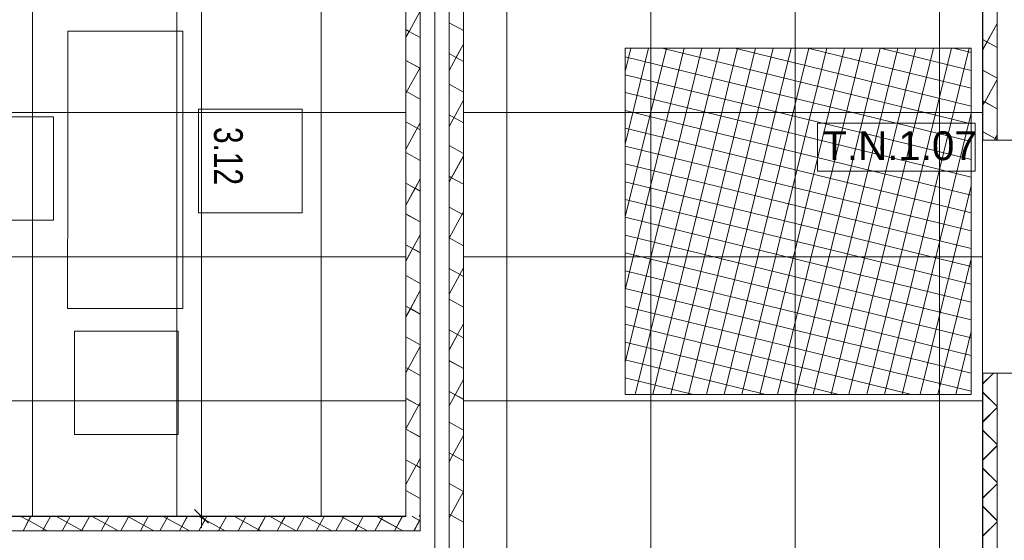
# Model space of a CAD drawing. Extents: x 229 to 926, y 37 to 878.
# Tile 19 of 162: x 467 to 552, y 366 to 411. Entities that reach past the tile are written whole.
import ezdxf
from ezdxf.lldxf.tags import DXFTag

# ---------------------------------------------------------------- set-up
doc = ezdxf.new("R2010")
doc.units = 0
doc.layers.get('0').update_dxf_attribs({"lineweight": 13})
doc.layers.add('A_BI_Innenwand', color=7, linetype='Continuous', lineweight=18, true_color=0x80ff80, plot=False)
doc.layers.add('A_BI_Tuer', color=7, linetype='Continuous', lineweight=18, true_color=0xbdbbbb, plot=False)
for name, color, linetype, lineweight in [('Ausstattung', 7, 'Continuous', 25), ('Axen', 7, 'Continuous', 25), ('Axen-A03ENIVKI0', 7, 'Continuous', 25), ('Beschriftung', 7, 'Continuous', 25), ('Beschriftung-A03ENIVII0', 7, 'Continuous', 25), ('Bewegungsfläche', 7, 'Continuous', 25), ('Deckenspiegel', 7, 'Continuous', 25), ('Fullfläche', 7, 'Continuous', 25), ('Fullfläche-A03ENIVQI0', 7, 'Continuous', 25), ('Maßlinien', 7, 'Continuous', 25), ('Maßlinien-A03ENIVNI0', 7, 'Continuous', 25), ('Wände', 7, 'Continuous', 25), ('Wände-A03ENIVMI0', 7, 'Continuous', 25)]:
    doc.layers.add(name, color=color, linetype=linetype, lineweight=lineweight)
doc.styles.get("Standard").update_dxf_attribs({"font": 'arial.ttf'})
tags = doc.linetypes.add('ALL_S25', pattern=[0.001, 0, -0.001]).pattern_tags.tags
tags[6:7] = [DXFTag(74, 4), DXFTag(75, 0), DXFTag(340, '0'), DXFTag(46, 1.0), DXFTag(50, 0.0), DXFTag(44, 0.0), DXFTag(45, 0.0)]
tags[4:5] = [DXFTag(74, 4), DXFTag(75, 0), DXFTag(340, '0'), DXFTag(46, 1.0), DXFTag(50, 0.0), DXFTag(44, 0.0), DXFTag(45, 0.0)]
tags = doc.linetypes.add('ALL_S25-A03ENIVOI0', pattern=[0.001, 0, -0.001]).pattern_tags.tags
tags[6:7] = [DXFTag(74, 4), DXFTag(75, 0), DXFTag(340, '0'), DXFTag(46, 1.0), DXFTag(50, 0.0), DXFTag(44, 0.0), DXFTag(45, 0.0)]
tags[4:5] = [DXFTag(74, 4), DXFTag(75, 0), DXFTag(340, '0'), DXFTag(46, 1.0), DXFTag(50, 0.0), DXFTag(44, 0.0), DXFTag(45, 0.0)]

# ---------------------------------------------------------------- blocks, each defined once
blk = doc.blocks.new('Referenz-A03ENIVGI0', base_point=(255.728, 66.032))
at = {"layer": 'Ausstattung', "color": 0, "lineweight": -2}
for p, q in [((471.022, 397.88), (471.025, 409.903)), ((471.025, 409.903), (481.016, 409.9)), ((481.016, 409.9), (481.013, 397.877)), ((482.368, 394.148), (482.37, 403.123)), ((482.37, 403.123), (491.345, 403.121)), ((491.345, 403.121), (491.343, 394.146)), ((460.82, 402.479), (469.795, 402.477)), ((469.795, 402.477), (469.793, 393.502)), ((471.019, 385.857), (471.022, 397.88)), ((481.013, 397.877), (481.01, 385.854)), ((469.793, 393.502), (460.818, 393.504)), ((491.343, 394.146), (482.368, 394.148)), ((481.01, 385.854), (471.019, 385.857)), ((471.623, 374.93), (471.625, 383.905)), ((471.625, 383.905), (480.6, 383.903)), ((480.6, 383.903), (480.598, 374.928)), ((480.598, 374.928), (471.623, 374.93))]:
    blk.add_line(p, q, dxfattribs=at)
at = {"layer": 'Axen', "color": 0, "linetype": 'ALL_S25', "lineweight": -2, "ltscale": 0.13}
blk.add_line((502.835, 66.032), (502.835, 801.547), dxfattribs=at)
at = {"layer": 'Beschriftung', "color": 0, "lineweight": -2}
for p, q in [((536.017, 401.922), (536.016, 397.755)), ((549.688, 401.92), (536.017, 401.922)), ((549.688, 397.753), (549.688, 401.92)), ((536.016, 397.755), (549.688, 397.753))]:
    blk.add_line(p, q, dxfattribs=at)
at = {"layer": 'Bewegungsfläche', "color": 0, "lineweight": -2}
for p, q in [((519.335, 406.408), (519.826, 408.413)), ((519.335, 400.097), (521.37, 408.413)), ((519.335, 393.786), (522.914, 408.413)), ((519.335, 387.474), (524.458, 408.413)), ((519.335, 381.163), (526.003, 408.413)), ((549.335, 408.413), (519.335, 408.413)), ((519.335, 408.413), (519.335, 378.413)), ((519.335, 406.408), (519.826, 408.413)), ((519.335, 400.097), (521.37, 408.413)), ((519.335, 393.786), (522.914, 408.413)), ((519.335, 387.474), (524.458, 408.413)), ((519.335, 381.163), (526.003, 408.413)), ((549.335, 408.413), (519.335, 408.413)), ((519.335, 408.413), (519.335, 378.413)), ((520.206, 378.413), (527.547, 408.413)), ((520.206, 378.413), (527.547, 408.413)), ((521.751, 378.413), (529.091, 408.413)), ((521.751, 378.413), (529.091, 408.413)), ((522.548, 408.413), (549.335, 401.859)), ((522.548, 408.413), (549.335, 401.859)), ((523.295, 378.413), (530.636, 408.413)), ((523.295, 378.413), (530.636, 408.413)), ((524.839, 378.413), (532.18, 408.413)), ((524.839, 378.413), (532.18, 408.413)), ((526.383, 378.413), (533.724, 408.413)), ((526.383, 378.413), (533.724, 408.413)), ((527.928, 378.413), (535.268, 408.413)), ((527.928, 378.413), (535.268, 408.413)), ((528.859, 408.413), (549.335, 403.403)), ((528.859, 408.413), (549.335, 403.403)), ((529.472, 378.413), (536.812, 408.413)), ((529.472, 378.413), (536.812, 408.413)), ((531.016, 378.413), (538.357, 408.413)), ((531.016, 378.413), (538.357, 408.413)), ((532.56, 378.413), (539.901, 408.413)), ((532.56, 378.413), (539.901, 408.413)), ((534.105, 378.413), (541.445, 408.413)), ((534.105, 378.413), (541.445, 408.413)), ((535.171, 408.413), (549.335, 404.947)), ((535.171, 408.413), (549.335, 404.947)), ((535.649, 378.413), (542.99, 408.413)), ((535.649, 378.413), (542.99, 408.413)), ((537.193, 378.413), (544.534, 408.413)), ((537.193, 378.413), (544.534, 408.413)), ((538.737, 378.413), (546.078, 408.413)), ((538.737, 378.413), (546.078, 408.413)), ((540.282, 378.413), (547.622, 408.413)), ((540.282, 378.413), (547.622, 408.413)), ((541.482, 408.413), (549.335, 406.491)), ((541.482, 408.413), (549.335, 406.491)), ((541.826, 378.413), (549.167, 408.413)), ((541.826, 378.413), (549.167, 408.413)), ((547.793, 408.413), (549.335, 408.036)), ((547.793, 408.413), (549.335, 408.036)), ((549.335, 378.413), (549.335, 408.413)), ((549.335, 378.413), (549.335, 408.413)), ((519.335, 407.655), (549.335, 400.314)), ((519.335, 407.655), (549.335, 400.314)), ((519.335, 406.111), (549.335, 398.77)), ((519.335, 406.111), (549.335, 398.77)), ((519.335, 404.567), (549.335, 397.226)), ((519.335, 404.567), (549.335, 397.226)), ((519.335, 403.022), (549.335, 395.682)), ((519.335, 403.022), (549.335, 395.682)), ((543.37, 378.413), (549.335, 402.791)), ((543.37, 378.413), (549.335, 402.791)), ((519.335, 401.478), (549.335, 394.137)), ((519.335, 401.478), (549.335, 394.137)), ((519.335, 399.934), (549.335, 392.593)), ((519.335, 399.934), (549.335, 392.593)), ((519.335, 398.389), (549.335, 391.049)), ((519.335, 398.389), (549.335, 391.049)), ((519.335, 396.845), (549.335, 389.504)), ((519.335, 396.845), (549.335, 389.504)), ((544.914, 378.413), (549.335, 396.48)), ((544.914, 378.413), (549.335, 396.48)), ((519.335, 395.301), (549.335, 387.96)), ((519.335, 395.301), (549.335, 387.96)), ((519.335, 393.757), (549.335, 386.416)), ((519.335, 393.757), (549.335, 386.416)), ((519.335, 392.212), (549.335, 384.872)), ((519.335, 392.212), (549.335, 384.872)), ((519.335, 390.668), (549.335, 383.327)), ((519.335, 390.668), (549.335, 383.327)), ((546.459, 378.413), (549.335, 390.169)), ((546.459, 378.413), (549.335, 390.169)), ((519.335, 389.124), (549.335, 381.783)), ((519.335, 389.124), (549.335, 381.783)), ((519.335, 387.58), (549.335, 380.239)), ((519.335, 387.58), (549.335, 380.239)), ((519.335, 386.035), (549.335, 378.695)), ((519.335, 386.035), (549.335, 378.695)), ((519.335, 384.491), (544.176, 378.413)), ((519.335, 384.491), (544.176, 378.413)), ((548.003, 378.413), (549.335, 383.858)), ((548.003, 378.413), (549.335, 383.858)), ((519.335, 382.947), (537.865, 378.413)), ((519.335, 382.947), (537.865, 378.413)), ((519.335, 381.402), (531.553, 378.413)), ((519.335, 381.402), (531.553, 378.413)), ((519.335, 379.858), (525.242, 378.413)), ((519.335, 379.858), (525.242, 378.413)), ((519.335, 378.413), (549.335, 378.413)), ((519.335, 378.413), (549.335, 378.413))]:
    blk.add_line(p, q, dxfattribs=at)
at = {"layer": 'Fullfläche', "color": 0, "lineweight": -2}
for p, q in [((501.586, 411.627), (500.619, 409.866)), ((504.085, 410.621), (505.335, 409.933)), ((551.586, 410.558), (550.335, 408.279)), ((500.335, 410.016), (500.613, 409.864)), ((500.613, 409.861), (500.335, 409.354)), ((500.62, 409.862), (501.586, 409.331)), ((550.335, 409.168), (551.586, 408.48)), ((505.335, 408.759), (504.709, 407.618)), ((500.335, 407.354), (501.534, 406.695)), ((504.085, 407.956), (504.703, 407.616)), ((504.704, 407.613), (504.085, 406.485)), ((504.71, 407.615), (505.335, 407.271)), ((501.535, 406.692), (500.335, 404.507)), ((501.586, 406.78), (501.54, 406.697)), ((501.541, 406.694), (501.586, 406.669)), ((550.335, 406.506), (551.586, 405.818)), ((551.586, 405.711), (550.51, 403.75)), ((500.335, 404.692), (501.586, 404.004)), ((504.085, 405.294), (505.335, 404.606)), ((505.335, 403.916), (504.085, 401.638)), ((550.335, 403.841), (550.504, 403.749)), ((550.505, 403.745), (550.335, 403.437)), ((550.511, 403.747), (551.586, 403.156)), ((500.336, 402.03), (501.586, 401.342)), ((504.085, 402.632), (505.335, 401.944)), ((501.586, 401.938), (500.336, 399.66)), ((550.335, 401.179), (551.425, 400.58)), ((551.426, 400.577), (551.355, 400.448)), ((551.586, 400.864), (551.431, 400.582)), ((551.432, 400.578), (551.586, 400.494)), ((504.084, 399.97), (505.335, 399.283)), ((500.336, 399.368), (501.586, 398.68)), ((505.335, 399.069), (504.304, 397.19)), ((501.586, 397.091), (501.135, 396.269)), ((504.084, 397.306), (504.298, 397.189)), ((504.298, 397.185), (504.084, 396.795)), ((504.305, 397.187), (505.335, 396.62)), ((500.336, 396.704), (501.129, 396.267)), ((501.13, 396.264), (500.336, 394.817)), ((501.136, 396.266), (501.586, 396.018)), ((504.084, 394.644), (505.219, 394.02)), ((500.336, 394.042), (501.586, 393.354)), ((505.22, 394.017), (504.084, 391.948)), ((505.335, 394.222), (505.225, 394.022)), ((505.226, 394.018), (505.335, 393.959)), ((501.586, 392.249), (500.336, 389.97)), ((504.084, 391.982), (505.335, 391.294)), ((500.336, 391.38), (501.586, 390.692)), ((505.335, 389.379), (504.084, 387.1)), ((504.084, 389.32), (505.335, 388.632)), ((500.336, 388.718), (501.586, 388.03)), ((501.586, 387.402), (500.73, 385.841)), ((504.084, 386.658), (505.335, 385.97)), ((500.336, 386.053), (500.724, 385.84)), ((500.725, 385.836), (500.336, 385.128)), ((500.731, 385.838), (501.587, 385.368)), ((505.335, 384.532), (504.82, 383.594)), ((500.336, 383.391), (501.587, 382.703)), ((504.084, 383.993), (504.814, 383.592)), ((504.815, 383.589), (504.084, 382.258)), ((504.821, 383.591), (505.335, 383.308)), ((501.587, 382.56), (500.336, 380.281)), ((500.336, 380.729), (501.587, 380.041)), ((504.084, 381.331), (505.335, 380.643)), ((551.268, 380.248), (550.335, 379.316)), ((505.335, 379.689), (504.084, 377.41)), ((504.084, 378.669), (505.335, 377.981)), ((551.585, 377.366), (550.335, 378.615)), ((500.336, 378.067), (501.587, 377.379)), ((501.587, 377.713), (500.336, 375.434)), ((551.585, 377.264), (550.335, 376.016)), ((504.084, 376.007), (505.335, 375.319)), ((500.336, 375.405), (501.587, 374.717)), ((505.335, 374.842), (504.415, 373.166)), ((551.585, 374.066), (550.335, 375.315)), ((551.585, 373.964), (550.335, 372.716)), ((504.084, 373.343), (504.409, 373.164)), ((504.41, 373.161), (504.084, 372.568)), ((504.416, 373.163), (505.335, 372.657)), ((500.336, 372.74), (501.24, 372.243)), ((501.241, 372.24), (500.336, 370.592)), ((501.587, 372.865), (501.246, 372.245)), ((501.247, 372.242), (501.587, 372.055)), ((551.585, 370.766), (550.335, 372.015)), ((504.084, 370.681), (505.33, 369.995)), ((551.585, 370.664), (550.335, 369.415)), ((500.336, 370.078), (501.587, 369.39)), ((505.331, 369.992), (504.084, 367.721)), ((551.585, 367.466), (550.335, 368.715)), ((501.587, 368.023), (501.488, 367.842)), ((504.084, 368.019), (505.335, 367.331)), ((466.974, 367.836), (467.637, 367.471)), ((467.638, 367.469), (467.155, 366.59)), ((467.84, 367.836), (467.641, 367.472)), ((467.642, 367.47), (469.242, 366.59)), ((469.533, 367.835), (468.85, 366.59)), ((470.06, 367.835), (472.256, 366.627)), ((471.228, 367.835), (470.544, 366.59)), ((472.923, 367.835), (472.26, 366.628)), ((473.143, 367.835), (474.273, 367.213)), ((474.273, 367.211), (473.932, 366.589)), ((474.617, 367.835), (474.277, 367.215)), ((474.277, 367.213), (475.411, 366.589)), ((476.29, 367.798), (475.627, 366.589)), ((476.225, 367.835), (476.289, 367.8)), ((476.312, 367.835), (476.293, 367.801)), ((476.294, 367.799), (478.493, 366.589)), ((478.005, 367.835), (477.321, 366.589)), ((479.7, 367.835), (479.016, 366.589)), ((479.311, 367.835), (480.909, 366.956)), ((481.394, 367.834), (480.913, 366.957)), ((482.394, 367.834), (482.925, 367.542)), ((482.926, 367.54), (482.404, 366.589)), ((483.089, 367.834), (482.929, 367.543)), ((482.93, 367.541), (484.661, 366.588)), ((484.782, 367.834), (484.098, 366.588)), ((485.479, 367.834), (487.545, 366.698)), ((486.477, 367.834), (485.793, 366.588)), ((488.171, 367.834), (487.549, 366.699)), ((488.562, 367.834), (489.561, 367.284)), ((489.562, 367.282), (489.181, 366.588)), ((489.866, 367.834), (489.565, 367.285)), ((489.566, 367.283), (490.83, 366.588)), ((491.559, 367.834), (490.875, 366.588)), ((491.648, 367.834), (493.912, 366.588)), ((493.254, 367.833), (492.57, 366.588)), ((494.948, 367.833), (494.265, 366.588)), ((494.73, 367.833), (496.197, 367.027)), ((496.197, 367.024), (495.958, 366.587)), ((496.643, 367.833), (496.201, 367.028)), ((496.202, 367.026), (496.998, 366.587)), ((498.214, 367.611), (497.652, 366.587)), ((497.813, 367.833), (498.213, 367.613)), ((498.338, 367.833), (498.217, 367.614)), ((498.218, 367.612), (500.081, 366.587)), ((500.031, 367.833), (499.347, 366.587)), ((500.898, 367.833), (501.587, 367.454)), ((501.587, 367.581), (501.042, 366.587)), ((551.585, 367.364), (550.335, 366.115)), ((472.257, 366.625), (472.237, 366.589)), ((472.261, 366.626), (472.328, 366.589)), ((480.909, 366.954), (480.709, 366.589)), ((480.913, 366.955), (481.579, 366.589)), ((487.545, 366.696), (487.486, 366.588)), ((487.549, 366.697), (487.747, 366.588))]:
    blk.add_line(p, q, dxfattribs=at)
at = {"layer": 'Maßlinien', "color": 0, "lineweight": -2}
for p, q in [((482.617, 430.238), (482.617, 367.843)), ((482.017, 368.443), (483.217, 367.243)), ((482.617, 367.843), (481.617, 367.843)), ((482.617, 367.843), (483.617, 367.843)), ((482.617, 367.843), (482.617, 366.843))]:
    blk.add_line(p, q, dxfattribs=at)
at = {"layer": 'Wände', "color": 0, "lineweight": -2}
for p, q in [((550.335, 400.448), (550.335, 480.244)), ((551.586, 400.448), (551.585, 480.244)), ((500.335, 430.238), (500.335, 367.843)), ((501.587, 366.592), (501.585, 430.238)), ((502.835, 430.238), (502.835, 350.442)), ((504.084, 350.443), (504.085, 430.238)), ((505.335, 430.238), (505.335, 350.442)), ((555.335, 400.448), (550.335, 400.448)), ((550.335, 318.942), (550.335, 380.248)), ((555.335, 380.248), (550.335, 380.248)), ((551.585, 200.441), (551.585, 380.248)), ((500.335, 367.843), (382.433, 367.843)), ((381.634, 366.597), (501.587, 366.583))]:
    blk.add_line(p, q, dxfattribs=at)
at = {"layer": 'Beschriftung', "color": 0, "lineweight": -2, "insert": (536.433, 401.212), "char_height": 2.50002, "attachment_point": 1, "rotation": 359.99316}
blk.add_mtext('{\\fArial;T.N.1.07}', dxfattribs=at)
at = {"layer": 'Maßlinien', "color": 0, "lineweight": -2, "insert": (486.201, 401.584), "char_height": 2.50002, "attachment_point": 1, "rotation": 270.00001}
blk.add_mtext('{\\W0.74;\\fArial;3.12}', dxfattribs=at)
blk = doc.blocks.new('Referenz-A03ENIVUI0', base_point=(281.599, 66.032))
at = {"layer": 'Axen-A03ENIVKI0', "color": 0, "linetype": 'ALL_S25-A03ENIVOI0', "lineweight": -2, "ltscale": 0.13}
blk.add_line((502.833, 66.032), (502.833, 801.546), dxfattribs=at)
at = {"layer": 'Beschriftung-A03ENIVII0', "color": 0, "lineweight": -2}
for p, q in [((536.015, 401.925), (536.014, 397.759)), ((549.686, 401.924), (536.015, 401.925)), ((549.686, 397.757), (549.686, 401.924)), ((536.014, 397.759), (549.686, 397.757))]:
    blk.add_line(p, q, dxfattribs=at)
at = {"layer": 'Deckenspiegel', "color": 0, "lineweight": -2}
for p, q in [((505.333, 169.347), (505.333, 661.346)), ((509.083, 169.347), (509.083, 661.346)), ((521.583, 169.347), (521.583, 661.346)), ((534.083, 169.347), (534.083, 661.346)), ((546.583, 169.347), (546.583, 661.346)), ((550.333, 661.346), (550.333, 169.347)), ((467.983, 462.847), (467.983, 367.847)), ((480.483, 462.847), (480.483, 367.847)), ((492.983, 462.847), (492.983, 367.847)), ((500.333, 462.847), (500.333, 367.847)), ((500.333, 402.847), (385.634, 402.847)), ((550.333, 402.847), (505.333, 402.847)), ((500.333, 390.347), (385.634, 390.347)), ((550.333, 390.347), (505.333, 390.347)), ((500.333, 377.847), (385.634, 377.847)), ((550.333, 377.847), (505.333, 377.847)), ((500.333, 367.847), (385.634, 367.847))]:
    blk.add_line(p, q, dxfattribs=at)
at = {"layer": 'Fullfläche-A03ENIVQI0', "color": 0, "lineweight": -2}
for p, q in [((501.584, 411.631), (500.617, 409.869)), ((504.083, 410.625), (505.333, 409.937)), ((551.584, 410.562), (550.333, 408.283)), ((500.334, 410.02), (500.611, 409.868)), ((500.612, 409.865), (500.334, 409.358)), ((500.618, 409.866), (501.584, 409.335)), ((550.333, 409.172), (551.584, 408.484)), ((504.083, 407.96), (504.701, 407.62)), ((505.333, 408.762), (504.708, 407.622)), ((500.334, 407.358), (501.532, 406.699)), ((504.702, 407.617), (504.083, 406.489)), ((504.708, 407.619), (505.333, 407.275)), ((501.533, 406.696), (500.334, 404.511)), ((501.584, 406.784), (501.539, 406.701)), ((501.54, 406.698), (501.584, 406.673)), ((550.333, 406.51), (551.584, 405.822)), ((551.584, 405.715), (550.508, 403.754)), ((500.334, 404.696), (501.584, 404.008)), ((504.083, 405.298), (505.333, 404.61)), ((505.333, 403.92), (504.083, 401.642)), ((550.333, 403.845), (550.502, 403.752)), ((550.503, 403.749), (550.333, 403.441)), ((550.509, 403.751), (551.584, 403.16)), ((500.334, 402.034), (501.585, 401.346)), ((504.083, 402.636), (505.333, 401.948)), ((501.585, 401.942), (500.334, 399.664)), ((550.333, 401.183), (551.423, 400.584)), ((551.424, 400.58), (551.353, 400.452)), ((551.584, 400.868), (551.429, 400.586)), ((551.43, 400.582), (551.584, 400.498)), ((504.083, 399.974), (505.333, 399.286)), ((500.334, 399.372), (501.585, 398.684)), ((505.333, 399.073), (504.302, 397.194)), ((501.585, 397.095), (501.134, 396.273)), ((504.083, 397.31), (504.296, 397.192)), ((504.297, 397.189), (504.083, 396.799)), ((504.303, 397.191), (505.333, 396.624)), ((500.334, 396.708), (501.127, 396.271)), ((501.128, 396.268), (500.334, 394.821)), ((501.135, 396.27), (501.585, 396.022)), ((504.083, 394.648), (505.217, 394.024)), ((500.334, 394.046), (501.585, 393.358)), ((505.218, 394.02), (504.083, 391.952)), ((505.333, 394.225), (505.224, 394.026)), ((505.225, 394.022), (505.333, 393.963)), ((501.585, 392.253), (500.334, 389.974)), ((504.083, 391.986), (505.333, 391.298)), ((500.334, 391.384), (501.585, 390.696)), ((505.333, 389.383), (504.083, 387.105)), ((504.083, 389.324), (505.333, 388.636)), ((500.334, 388.722), (501.585, 388.034)), ((501.585, 387.406), (500.729, 385.845)), ((504.083, 386.662), (505.333, 385.974)), ((500.335, 386.057), (500.722, 385.844)), ((500.723, 385.84), (500.335, 385.132)), ((500.73, 385.842), (501.585, 385.372)), ((505.333, 384.536), (504.819, 383.598)), ((500.335, 383.395), (501.585, 382.707)), ((504.083, 383.997), (504.812, 383.596)), ((504.813, 383.593), (504.083, 382.262)), ((504.82, 383.595), (505.333, 383.312)), ((501.585, 382.564), (500.335, 380.285)), ((500.335, 380.733), (501.585, 380.045)), ((504.083, 381.335), (505.333, 380.647)), ((551.266, 380.252), (550.333, 379.32)), ((505.333, 379.693), (504.083, 377.415)), ((504.083, 378.674), (505.333, 377.986)), ((551.583, 377.371), (550.333, 378.619)), ((500.335, 378.071), (501.585, 377.383)), ((501.585, 377.717), (500.335, 375.438)), ((551.583, 377.269), (550.333, 376.02)), ((504.083, 376.012), (505.333, 375.324)), ((500.335, 375.409), (501.586, 374.721)), ((505.333, 374.846), (504.414, 373.17)), ((551.583, 374.071), (550.333, 375.319)), ((551.583, 373.969), (550.333, 372.72)), ((504.083, 373.347), (504.407, 373.168)), ((504.408, 373.165), (504.083, 372.572)), ((504.415, 373.167), (505.333, 372.662)), ((500.335, 372.744), (501.239, 372.247)), ((501.239, 372.244), (500.335, 370.596)), ((501.586, 372.87), (501.245, 372.249)), ((501.246, 372.246), (501.586, 372.059)), ((551.583, 370.771), (550.333, 372.019)), ((504.083, 370.685), (505.329, 370)), ((551.583, 370.668), (550.333, 369.42)), ((500.335, 370.082), (501.586, 369.394)), ((505.33, 369.996), (504.083, 367.725)), ((551.583, 367.471), (550.333, 368.719)), ((501.586, 368.028), (501.486, 367.847)), ((504.083, 368.023), (505.333, 367.335)), ((466.973, 367.84), (467.636, 367.476)), ((467.637, 367.473), (467.154, 366.594)), ((467.839, 367.84), (467.64, 367.477)), ((467.641, 367.475), (469.241, 366.594)), ((469.532, 367.84), (468.849, 366.594)), ((470.059, 367.84), (472.255, 366.631)), ((471.227, 367.84), (470.543, 366.594)), ((472.922, 367.839), (472.259, 366.633)), ((473.142, 367.839), (474.272, 367.218)), ((474.272, 367.216), (473.931, 366.594)), ((474.616, 367.839), (474.276, 367.219)), ((474.276, 367.217), (475.409, 366.593)), ((476.289, 367.802), (475.626, 366.593)), ((476.224, 367.839), (476.288, 367.804)), ((476.311, 367.839), (476.292, 367.805)), ((476.293, 367.803), (478.492, 366.593)), ((478.004, 367.839), (477.32, 366.593)), ((479.699, 367.839), (479.015, 366.593)), ((479.31, 367.839), (480.907, 366.96)), ((481.393, 367.839), (480.912, 366.961)), ((482.393, 367.839), (482.924, 367.546)), ((482.925, 367.544), (482.402, 366.593)), ((483.088, 367.839), (482.928, 367.547)), ((482.929, 367.545), (484.66, 366.593)), ((484.781, 367.838), (484.097, 366.593)), ((485.478, 367.838), (487.543, 366.702)), ((486.476, 367.838), (485.792, 366.593)), ((488.17, 367.838), (487.547, 366.703)), ((488.561, 367.838), (489.56, 367.289)), ((489.56, 367.286), (489.179, 366.592)), ((489.865, 367.838), (489.564, 367.29)), ((489.564, 367.288), (490.828, 366.592)), ((491.558, 367.838), (490.874, 366.592)), ((491.646, 367.838), (493.911, 366.592)), ((493.252, 367.838), (492.569, 366.592)), ((494.947, 367.838), (494.263, 366.592)), ((494.729, 367.838), (496.196, 367.031)), ((496.196, 367.029), (495.956, 366.592)), ((496.642, 367.837), (496.2, 367.032)), ((496.2, 367.03), (496.997, 366.592)), ((498.213, 367.615), (497.651, 366.592)), ((497.811, 367.837), (498.212, 367.617)), ((498.336, 367.837), (498.216, 367.618)), ((498.217, 367.616), (500.079, 366.591)), ((500.029, 367.837), (499.346, 366.591)), ((500.897, 367.837), (501.586, 367.458)), ((501.586, 367.585), (501.04, 366.591)), ((551.583, 367.368), (550.333, 366.12)), ((472.256, 366.629), (472.236, 366.594)), ((472.26, 366.631), (472.327, 366.594)), ((480.908, 366.958), (480.708, 366.593)), ((480.912, 366.959), (481.578, 366.593)), ((487.544, 366.7), (487.485, 366.592)), ((487.548, 366.701), (487.746, 366.592))]:
    blk.add_line(p, q, dxfattribs=at)
at = {"layer": 'Maßlinien-A03ENIVNI0', "color": 0, "lineweight": -2}
for p, q in [((482.616, 430.242), (482.616, 367.847)), ((482.616, 367.847), (481.616, 367.847)), ((482.015, 368.447), (483.215, 367.247)), ((482.616, 367.847), (483.616, 367.847)), ((482.616, 367.847), (482.616, 366.847))]:
    blk.add_line(p, q, dxfattribs=at)
at = {"layer": 'Wände-A03ENIVMI0', "color": 0, "lineweight": -2}
for p, q in [((550.333, 400.452), (550.333, 480.247)), ((551.584, 400.452), (551.583, 480.247)), ((500.333, 430.242), (500.333, 367.847)), ((501.586, 366.597), (501.583, 430.241)), ((502.833, 430.242), (502.833, 350.447)), ((504.083, 350.447), (504.083, 430.242)), ((505.333, 430.242), (505.333, 350.447)), ((555.333, 400.452), (550.333, 400.452)), ((550.333, 318.947), (550.333, 380.252)), ((555.333, 380.252), (550.333, 380.252)), ((551.583, 200.447), (551.583, 380.252)), ((500.333, 367.847), (382.433, 367.847)), ((381.634, 366.601), (501.586, 366.587))]:
    blk.add_line(p, q, dxfattribs=at)
at = {"layer": 'Beschriftung-A03ENIVII0', "color": 0, "lineweight": -2, "insert": (536.431, 401.215), "char_height": 2.49999, "attachment_point": 1, "rotation": 359.99316}
blk.add_mtext('{\\fArial;T.N.1.07}', dxfattribs=at)
at = {"layer": 'Maßlinien-A03ENIVNI0', "color": 0, "lineweight": -2, "insert": (486.2, 401.588), "char_height": 2.49999, "attachment_point": 1, "rotation": 270.00001}
blk.add_mtext('{\\W0.74;\\fArial;3.12}', dxfattribs=at)
blk = doc.blocks.new('Wand-A03ENIXKI0', base_point=(500.335, 167.846))
at = {"color": 0, "linetype": 'ByBlock', "lineweight": -2, "ltscale": 0.18}
for p, q in [((500.335, 430.243), (500.335, 367.848)), ((505.335, 430.243), (505.335, 350.448))]:
    blk.add_line(p, q, dxfattribs=at)
blk = doc.blocks.new('Wand-A03ENIXUI0', base_point=(381.64, 362.848))
at = {"color": 0, "linetype": 'ByBlock', "lineweight": -2, "ltscale": 0.18}
blk.add_line((385.64, 367.848), (500.335, 367.848), dxfattribs=at)
blk = doc.blocks.new('Wand-A03ENJ4QI0', base_point=(550.334, 169.346))
at = {"color": 0, "linetype": 'ByBlock', "lineweight": -2, "ltscale": 0.18}
for p, q in [((550.334, 400.451), (550.334, 480.246)), ((550.334, 200.446), (550.334, 380.251))]:
    blk.add_line(p, q, dxfattribs=at)
blk = doc.blocks.new('Tür-A03ENJ4UI0', base_point=(550.334, 380.251))
at = {"color": 0, "linetype": 'ByBlock', "lineweight": -2, "ltscale": 0.18}
for p, q in [((550.334, 400.451), (555.334, 400.451)), ((575.534, 380.251), (550.334, 380.251))]:
    blk.add_line(p, q, dxfattribs=at)
blk.add_ellipse((555.334, 380.251), major_axis=(20.2, 0), ratio=1, start_param=0, end_param=1.570796, dxfattribs=at)

msp = doc.modelspace()

# ---------------------------------------------------------------- block references
at = {"color": 251, "lineweight": 13, "ltscale": 0.13, "true_color": 0x606060}
for name, p in [('Referenz-A03ENIVGI0', (255.728, 66.032)), ('Referenz-A03ENIVUI0', (281.599, 66.032))]:
    msp.add_blockref(name, p, dxfattribs=at)
at = {"layer": 'A_BI_Innenwand', "ltscale": 0.18}
for name, p in [('Wand-A03ENIXKI0', (500.335, 167.846)), ('Wand-A03ENJ4QI0', (550.334, 169.346)), ('Wand-A03ENIXUI0', (381.64, 362.848))]:
    msp.add_blockref(name, p, dxfattribs=at)
at = {"layer": 'A_BI_Tuer', "ltscale": 0.18}
msp.add_blockref('Tür-A03ENJ4UI0', (550.334, 380.251), dxfattribs=at)

doc.saveas('drawing.dxf')
